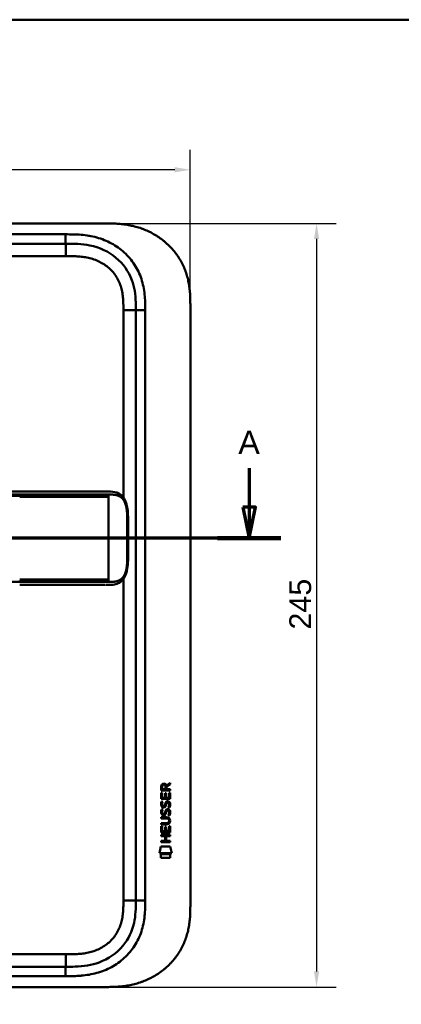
# Model space of a CAD drawing. Header units: millimetres. Extents: x 20 to 833, y 20 to 574.
# Tile 4 of 14: x 232 to 355, y 258 to 574. Entities that reach past the tile are written whole.
import ezdxf

# ---------------------------------------------------------------- set-up
doc = ezdxf.new("R2010")
doc.units = ezdxf.units.MM
doc.header["$LTSCALE"] = 2
for name, color, linetype, lineweight in [('Bemaßungen(DIN)', 7, 'Continuous', 25), ('Schnittansichtslinien(DIN)', 7, 'Continuous', 70), ('Sichtbare Kanten(DIN)', 7, 'Continuous', 50), ('Sichtbare tangentiale Kanten(DIN)', 7, 'Continuous', 50), ('Skizziergeometrie(DIN)', 7, 'Continuous', 50)]:
    doc.layers.add(name, color=color, linetype=linetype, lineweight=lineweight)
doc.styles.add('Aktuell-DINGroßer Text', font='arial.ttf')
doc.styles.add('STANDARD-DIN~0', font='arial.ttf')
doc.dimstyles.new('CAD-LAN', dxfattribs={"dimscale": 2, "dimtxt": 3.5, "dimasz": 2.5, "dimexe": 3.175, "dimexo": 0, "dimgap": 0.8, "dimtad": 1, "dimrnd": 1e-08, "dimtxsty": 'STANDARD-DIN~0', "dimcen": 0.09, "dimdle": 10, "dimclrd": 250, "dimclre": 250, "dimclrt": 250, "dimadec": 0, "dimazin": 2, "dimtfac": 1, "dimtmove": 0, "dimatfit": 3, "dimfxl": 1, "dimtolj": 1, "dimtzin": 0, "dimlwd": 25, "dimlwe": 25, "dimarcsym": 0})

# ---------------------------------------------------------------- blocks, each defined once
blk = doc.blocks.new('Ränder Standardrahmen')
at = {"layer": 'Skizziergeometrie(DIN)', "flags": 128}
blk.add_lwpolyline([(10, 10), (10, 287), (410, 287), (410, 10), (10, 10)], dxfattribs=at)
blk = doc.blocks.new('*D23')
at = {"layer": 'Bemaßungen(DIN)', "color": 250, "linetype": 'Continuous', "lineweight": 25, "true_color": 0x3f3f3f, "transparency": 16777216}
for p, q in [((72.88, 481.85), (72.88, 532.2)), ((286.88, 481.85), (286.88, 532.2)), ((281.88, 525.85), (77.88, 525.85))]:
    blk.add_line(p, q, dxfattribs=at)
at = {"layer": 'Bemaßungen(DIN)', "color": 250, "linetype": 'Continuous', "true_color": 0x3f3f3f, "transparency": 16777216}
for points in [[(77.88, 526.69), (77.88, 525.02), (72.88, 525.85)], [(281.88, 526.69), (281.88, 525.02), (286.88, 525.85)]]:
    blk.add_solid(points, dxfattribs=at)
at = {"layer": 'Defpoints', "color": 0, "linetype": 'Continuous', "transparency": 16777216}
for p in [(72.88, 525.85), (72.88, 481.85), (286.88, 481.85)]:
    blk.add_point(p, dxfattribs=at)
at = {"layer": 'Bemaßungen(DIN)', "color": 250, "linetype": 'Continuous', "lineweight": 25, "true_color": 0x3f3f3f, "transparency": 16777216, "insert": (172.11, 534.48), "char_height": 7, "attachment_point": 1, "style": 'STANDARD-DIN~0'}
blk.add_mtext('\\A1;214', dxfattribs=at)
blk = doc.blocks.new('*D24')
at = {"layer": 'Bemaßungen(DIN)', "color": 250, "linetype": 'Continuous', "lineweight": 25, "true_color": 0x3f3f3f, "transparency": 16777216}
for p, q in [((258.84, 508.64), (333.75, 508.64)), ((327.4, 503.64), (327.4, 268.64)), ((259.4, 263.64), (333.75, 263.64))]:
    blk.add_line(p, q, dxfattribs=at)
at = {"layer": 'Bemaßungen(DIN)', "color": 250, "linetype": 'Continuous', "true_color": 0x3f3f3f, "transparency": 16777216}
for points in [[(326.57, 503.64), (328.24, 503.64), (327.4, 508.64)], [(326.57, 268.64), (328.24, 268.64), (327.4, 263.64)]]:
    blk.add_solid(points, dxfattribs=at)
at = {"layer": 'Defpoints', "color": 0, "linetype": 'Continuous', "transparency": 16777216}
for p in [(258.84, 508.64), (259.4, 263.64), (327.4, 263.64)]:
    blk.add_point(p, dxfattribs=at)
at = {"layer": 'Bemaßungen(DIN)', "color": 250, "linetype": 'Continuous', "lineweight": 25, "true_color": 0x3f3f3f, "transparency": 16777216, "insert": (318.66, 378.32), "char_height": 7, "attachment_point": 1, "rotation": 90, "style": 'STANDARD-DIN~0'}
blk.add_mtext('\\A1;245', dxfattribs=at)
blk = doc.blocks.new('2DTransSchnitt0')
at = {"layer": 'Schnittansichtslinien(DIN)', "linetype": 'Continuous'}
for p, q in [((26.93, 215.03), (26.93, 208.82)), ((152.88, 215.03), (152.88, 208.82)), ((25.93, 208.82), (26.93, 203.82)), ((27.93, 208.82), (25.93, 208.82)), ((26.93, 208.82), (26.93, 203.82)), ((26.93, 203.82), (27.93, 208.82)), ((151.88, 208.82), (152.88, 203.82)), ((153.88, 208.82), (151.88, 208.82)), ((152.88, 208.82), (152.88, 203.82)), ((152.88, 203.82), (153.88, 208.82)), ((157.95, 203.82), (21.86, 203.82))]:
    blk.add_line(p, q, dxfattribs=at)
at = {"layer": 'Schnittansichtslinien(DIN)', "linetype": 'Continuous', "lineweight": 140}
for p, q in [((32.01, 203.82), (21.86, 203.82)), ((157.95, 203.82), (147.81, 203.82))]:
    blk.add_line(p, q, dxfattribs=at)
at = {"layer": 'Schnittansichtslinien(DIN)', "linetype": 'Continuous', "flags": 128}
for points in [[(25.93, 208.82), (26.93, 203.82), (27.93, 208.82), (25.93, 208.82)], [(151.88, 208.82), (152.88, 203.82), (153.88, 208.82), (151.88, 208.82)]]:
    blk.add_lwpolyline(points, dxfattribs=at)
at = {"layer": 'Schnittansichtslinien(DIN)'}
for points in [[(25.93, 208.82), (26.93, 203.82), (27.93, 208.82), (25.93, 208.82)], [(151.88, 208.82), (152.88, 203.82), (153.88, 208.82), (151.88, 208.82)]]:
    blk.add_solid(points, dxfattribs=at)
at = {"layer": 'Schnittansichtslinien(DIN)', "char_height": 3.73, "attachment_point": 7, "style": 'Aktuell-DINGroßer Text'}
for insert in [(25.18, 217.32), (151.13, 217.32)]:
    blk.add_mtext('A', dxfattribs=dict(at, insert=insert))

msp = doc.modelspace()

# ---------------------------------------------------------------- linework, layer by layer
at = {"layer": 'Sichtbare Kanten(DIN)'}
for p, q in [((258.845, 508.637), (100.922, 508.637)), ((246.845, 502.137), (101.922, 502.137)), ((269.384, 480.852), (269.384, 291.421)), ((286.884, 481.852), (286.884, 290.421)), ((232.098, 422.633), (105.247, 422.633)), ((259.508, 392.633), (259.508, 392.633)), ((279.197, 328.33), (280.392, 329.12)), ((280.392, 328.686), (279.249, 327.931)), ((280.392, 329.12), (280.392, 328.686)), ((277.529, 323.97), (277.531, 325.975)), ((277.531, 325.975), (277.879, 325.974)), ((277.532, 326.701), (277.534, 328.014)), ((280.39, 326.698), (277.532, 326.701)), ((277.879, 325.974), (277.878, 324.347)), ((277.882, 327.97), (277.882, 327.082)), ((277.882, 327.082), (278.899, 327.081)), ((278.773, 324.346), (278.774, 325.793)), ((278.774, 325.793), (279.122, 325.793)), ((278.899, 327.081), (278.9, 327.969)), ((279.122, 325.793), (279.121, 324.346)), ((279.249, 327.931), (279.249, 327.081)), ((279.249, 327.081), (280.39, 327.08)), ((280.04, 324.345), (280.041, 325.992)), ((280.041, 325.992), (280.39, 325.992)), ((280.39, 325.992), (280.388, 323.968)), ((280.39, 327.08), (280.39, 326.698)), ((280.388, 323.968), (277.529, 323.97)), ((277.701, 323.196), (278.04, 323.096)), ((277.878, 324.347), (278.773, 324.346)), ((279.121, 324.346), (280.04, 324.345)), ((279.63, 322.893), (279.618, 322.893)), ((277.699, 320.65), (278.038, 320.55)), ((277.896, 319.318), (277.903, 319.301)), ((277.898, 321.865), (277.905, 321.848)), ((278.579, 319.221), (278.59, 319.237)), ((278.581, 321.767), (278.592, 321.784)), ((279.628, 320.347), (279.616, 320.347)), ((277.523, 316.185), (279.193, 316.184)), ((277.523, 315.808), (277.523, 316.185)), ((277.524, 317.743), (277.525, 318.12)), ((279.194, 317.741), (277.524, 317.743)), ((277.525, 318.12), (279.17, 318.118)), ((280.074, 316.956), (280.074, 316.966)), ((277.521, 313.233), (277.522, 315.237)), ((280.379, 313.23), (277.521, 313.233)), ((277.522, 315.237), (277.871, 315.237)), ((279.169, 315.807), (277.523, 315.808)), ((277.871, 315.237), (277.87, 313.609)), ((277.87, 313.609), (278.764, 313.609)), ((278.764, 313.609), (278.765, 315.056)), ((278.765, 315.056), (279.114, 315.055)), ((279.114, 315.055), (279.113, 313.608)), ((279.113, 313.608), (280.031, 313.608)), ((280.031, 313.608), (280.033, 315.255)), ((280.033, 315.255), (280.381, 315.255)), ((280.381, 315.255), (280.379, 313.23)), ((277.517, 310.504), (278.76, 310.504)), ((277.517, 310.127), (277.517, 310.504)), ((280.376, 310.125), (277.517, 310.127)), ((277.519, 312.062), (277.519, 312.439)), ((277.519, 312.439), (280.378, 312.437)), ((278.762, 312.061), (277.519, 312.062)), ((278.76, 310.504), (278.762, 312.061)), ((279.118, 312.061), (279.117, 310.503)), ((279.117, 310.503), (280.376, 310.502)), ((280.377, 312.06), (279.118, 312.061)), ((280.376, 310.502), (280.376, 310.125)), ((280.378, 312.437), (280.377, 312.06)), ((276.986, 306.55), (277.445, 308.683)), ((280.901, 306.547), (276.986, 306.55)), ((277.445, 308.683), (280.451, 308.681)), ((280.451, 308.681), (280.901, 306.547)), ((277.444, 305.123), (277.445, 306.265)), ((280.441, 305.12), (277.444, 305.123)), ((277.445, 306.265), (280.442, 306.262)), ((280.442, 306.262), (280.441, 305.12)), ((246.845, 270.137), (101.922, 270.137)), ((100.922, 263.637), (259.405, 263.637))]:
    msp.add_line(p, q, dxfattribs=at)
for centre, major_axis, ratio, start_param, end_param in [((279.061, 327.197), (0.976, -1.274), 0.5180415, 2.7627686, 3.7355131), ((277.668, 327.117), (-1.242, -1.64), 0.5994938, 2.7365723, 3.5673799), ((278.97, 321.207), (0.839, 1.642), 0.4591024, 5.9761877, 6.4975755), ((279.247, 322.676), (1.192, 3.54), 0.2215161, 2.8263053, 2.8854462), ((279.164, 324.975), (1.103, 3.296), 0.2312948, 2.8124619, 2.8734213), ((278.649, 320.121), (0.583, 1.012), 0.541605, 2.7569093, 3.2147406), ((278.643, 322.659), (0.574, 1.004), 0.5438409, 2.7534304, 3.2137241), ((278.521, 319.245), (0.098, 0.139), 0.3641716, 4.4844927, 4.7925708), ((278.523, 321.792), (0.098, 0.139), 0.3641716, 4.4844927, 4.7925708), ((278.969, 318.662), (0.838, 1.64), 0.4594521, 5.9760112, 6.497704), ((275.353, 320.489), (4.808, -4.323), 0.3742014, 5.888113, 6.6064523), ((275.349, 313.445), (4.814, 4.313), 0.3742661, 5.9599282, 6.6783921), ((256.641, 336.793), (23.266, -20.361), 0.1371339, 6.127502, 6.402435)]:
    msp.add_ellipse(centre, major_axis=major_axis, ratio=ratio, start_param=start_param, end_param=end_param, dxfattribs=at)
for points, degree, knots in [([(286.884, 481.852), (286.884, 482.42), (286.883, 483.563), (286.848, 485.012), (286.765, 486.473), (286.655, 487.649), (286.446, 489.123), (286.218, 490.302), (285.847, 491.769), (285.479, 492.932), (284.927, 494.366), (284.41, 495.492), (283.672, 496.865), (283.007, 497.932), (282.088, 499.217), (281.284, 500.202), (280.2, 501.373), (279.272, 502.256), (278.043, 503.288), (277.01, 504.053), (275.663, 504.927), (274.545, 505.559), (273.108, 506.263), (271.929, 506.755), (270.431, 507.282), (269.215, 507.633), (267.683, 507.989), (266.451, 508.209), (264.911, 508.411), (263.682, 508.519), (262.154, 508.6), (260.638, 508.636), (259.44, 508.637), (258.845, 508.637)], 3, [0.00000215, 0.00000215, 0.00000215, 0.00000215, 0.04166657, 0.08333314, 0.10416642, 0.14583299, 0.16666628, 0.20833285, 0.22916613, 0.2708327, 0.29166599, 0.33333256, 0.35416584, 0.39583241, 0.4166657, 0.45833227, 0.47916555, 0.52083212, 0.54166541, 0.58333198, 0.60416526, 0.64583183, 0.66666512, 0.70833169, 0.72916497, 0.77083154, 0.79166483, 0.8333314, 0.85416468, 0.89583125, 0.91666454, 0.95833111, 0.99999768, 0.99999768, 0.99999768, 0.99999768]), ([(246.845, 502.137), (249.477, 502.137), (252.12, 502.087), (254.641, 501.567), (257.712, 500.935), (260.636, 499.616), (263.018, 497.636), (265.327, 495.717), (267.086, 493.209), (268.103, 490.479), (268.953, 488.198), (269.284, 485.762), (269.358, 483.301), (269.383, 482.484), (269.384, 481.666), (269.384, 480.852)], 3, [-3.5878945, -3.5878945, -3.5878945, -3.5878945, -2.8265828, -2.8265828, -2.8265828, -1.8995125, -1.8995125, -1.8995125, -1.0006299, -1.0006299, -1.0006299, -0.2492206, -0.2492206, -0.2492206, 0, 0, 0, 0]), ([(232.102, 422.633), (236.036, 422.633), (239.978, 422.633), (246.138, 422.633), (248.377, 422.633), (252.057, 422.633), (253.539, 422.633), (255.722, 422.633), (256.491, 422.633), (257.443, 422.633), (257.675, 422.633), (257.974, 422.633), (258.048, 422.633), (258.146, 422.633), (258.17, 422.633), (258.202, 422.633), (258.21, 422.633), (258.22, 422.633), (258.223, 422.633), (258.226, 422.633), (258.227, 422.633), (258.228, 422.633), (258.229, 422.633), (258.229, 422.633), (258.229, 422.633), (258.229, 422.633), (258.229, 422.633), (258.229, 422.633)], 3, [0, 0, 0, 0, 1.1803051, 1.1803051, 1.8522102, 1.8522102, 2.3111703, 2.3111703, 2.5747937, 2.5747937, 2.6623324, 2.6623324, 2.6914953, 2.6914953, 2.7012157, 2.7012157, 2.7044558, 2.7044558, 2.705536, 2.705536, 2.7058961, 2.7058961, 2.7060162, 2.7060162, 2.7060562, 2.7060562, 2.7060873, 2.7060873, 2.7060873, 2.7060873]), ([(259.873, 422.633), (259.873, 422.633), (259.752, 422.633), (259.509, 422.633), (259.188, 422.633), (258.861, 422.633), (258.524, 422.633), (258.311, 422.633), (258.229, 422.633)], 5, [25.64076517, 25.64076517, 25.64076517, 25.64076517, 25.64076517, 25.64076517, 25.64100059, 25.73520442, 25.82940824, 25.88784541, 25.88784541, 25.88784541, 25.88784541, 25.88784541, 25.88784541]), ([(259.891, 422.633), (259.891, 422.633), (259.891, 422.633), (259.891, 422.633), (259.891, 422.633), (259.892, 422.633), (259.892, 422.633), (259.892, 422.633), (259.892, 422.633), (259.893, 422.633), (259.893, 422.633), (259.894, 422.633), (259.895, 422.633), (259.897, 422.633), (259.899, 422.633), (259.905, 422.633), (259.909, 422.633), (259.925, 422.633), (259.937, 422.633), (259.983, 422.633), (260.017, 422.633), (260.155, 422.633), (260.257, 422.633), (260.669, 422.631), (260.976, 422.626), (262.193, 422.566), (263.084, 422.424), (264.279, 421.823), (264.667, 421.54), (265.447, 420.72), (265.819, 420.116), (266.33, 418.836), (266.503, 418.176), (266.745, 416.784), (266.813, 416.041), (266.9, 414.26), (266.893, 413.214), (266.892, 409.518), (266.893, 406.866), (266.892, 402.28), (266.958, 400.3), (266.614, 397.598), (266.441, 396.788), (265.949, 395.427), (265.636, 394.845), (264.928, 393.958), (264.537, 393.622), (263.626, 393.083), (263.087, 392.902), (261.782, 392.652), (260.987, 392.636), (260.139, 392.634), (260.09, 392.633), (260.017, 392.633), (259.993, 392.633), (259.956, 392.633), (259.944, 392.633), (259.925, 392.633), (259.919, 392.633), (259.909, 392.633), (259.906, 392.633), (259.901, 392.633), (259.899, 392.633), (259.896, 392.633), (259.895, 392.633), (259.894, 392.633), (259.893, 392.633), (259.892, 392.633), (259.892, 392.633), (259.892, 392.633), (259.891, 392.633), (259.891, 392.633), (259.891, 392.633), (259.891, 392.633), (259.891, 392.633), (259.891, 392.633)], 3, [0, 0, 0, 0, 0.0000252, 0.0000252, 0.0000657, 0.0000657, 0.0001082, 0.0001082, 0.0001738, 0.0001738, 0.0002867, 0.0002867, 0.0005136, 0.0005136, 0.0010499, 0.0010499, 0.0026039, 0.0026039, 0.0072616, 0.0072616, 0.0212292, 0.0212292, 0.0631285, 0.0631285, 0.1888417, 0.1888417, 0.5689951, 0.5689951, 0.7719774, 0.7719774, 1.0315425, 1.0315425, 1.2481307, 1.2481307, 1.4719729, 1.4719729, 1.7848025, 1.7848025, 2.5805266, 2.5805266, 3.160554, 3.160554, 3.4157877, 3.4157877, 3.6519695, 3.6519695, 3.8657989, 3.8657989, 4.1108827, 4.1108827, 4.4368692, 4.4368692, 4.4566519, 4.4566519, 4.4665438, 4.4665438, 4.471493, 4.471493, 4.4739733, 4.4739733, 4.4752207, 4.4752207, 4.4758524, 4.4758524, 4.4761765, 4.4761765, 4.4763467, 4.4763467, 4.476439, 4.476439, 4.4764904, 4.4764904, 4.4765188, 4.4765188, 4.4765488, 4.4765488, 4.4765488, 4.4765488]), ([(258.726, 392.633), (258.34, 392.633), (257.973, 392.633), (257.169, 392.633), (256.75, 392.633), (255.485, 392.633), (254.596, 392.633), (251.723, 392.633), (249.643, 392.633), (244.496, 392.633), (241.387, 392.633), (236.225, 392.633), (234.162, 392.633), (232.098, 392.633)], 3, [0, 0, 0, 0, 0.1534173, 0.1534173, 0.3047718, 0.3047718, 0.5966116, 0.5966116, 1.2249955, 1.2249955, 2.1545342, 2.1545342, 2.7736042, 2.7736042, 2.7736042, 2.7736042]), ([(259.508, 392.633), (259.508, 392.633), (259.508, 392.633), (259.508, 392.633), (259.508, 392.633), (259.508, 392.633), (259.508, 392.633), (259.507, 392.633), (259.507, 392.633), (259.505, 392.633), (259.504, 392.633), (259.498, 392.633), (259.494, 392.633), (259.475, 392.633), (259.461, 392.633), (259.403, 392.633), (259.359, 392.633), (259.179, 392.633), (259.039, 392.633), (258.843, 392.633), (258.79, 392.633), (258.733, 392.633), (258.731, 392.633), (258.729, 392.633), (258.728, 392.633), (258.727, 392.633), (258.726, 392.633), (258.726, 392.633), (258.726, 392.633), (258.726, 392.633), (258.726, 392.633), (258.726, 392.633)], 3, [0.00004605, 0.00004605, 0.00004605, 0.00004605, 0.00007374, 0.00007374, 0.00011546, 0.00011546, 0.00021806, 0.00021806, 0.00046152, 0.00046152, 0.00119141, 0.00119141, 0.00337949, 0.00337949, 0.00994164, 0.00994164, 0.02962738, 0.02962738, 0.08869945, 0.08869945, 0.11084283, 0.11084283, 0.1113618, 0.1113618, 0.11175126, 0.11175126, 0.11179812, 0.11179812, 0.11181175, 0.11181175, 0.11182181, 0.11182181, 0.11182181, 0.11182181]), ([(280.074, 316.966), (280.074, 317.013), (280.072, 317.06), (280.055, 317.195), (280.033, 317.283), (279.959, 317.433), (279.912, 317.495), (279.792, 317.6), (279.721, 317.64), (279.504, 317.724), (279.345, 317.741), (279.194, 317.741)], 3, [0, 0, 0, 0, 0.01400423, 0.01400423, 0.0408947, 0.0408947, 0.06439039, 0.06439039, 0.08887549, 0.08887549, 0.13413559, 0.13413559, 0.13413559, 0.13413559]), ([(269.384, 291.421), (269.384, 288.997), (269.335, 286.538), (268.812, 284.195), (268.221, 281.549), (267.039, 279.021), (265.264, 276.883), (263.275, 274.487), (260.586, 272.638), (257.615, 271.547), (255.173, 270.651), (252.557, 270.273), (249.896, 270.175), (248.883, 270.138), (247.863, 270.137), (246.845, 270.137)], 3, [-3.5878945, -3.5878945, -3.5878945, -3.5878945, -2.8454091, -2.8454091, -2.8454091, -2.0068747, -2.0068747, -2.0068747, -1.0669607, -1.0669607, -1.0669607, -0.2943581, -0.2943581, -0.2943581, 0, 0, 0, 0]), ([(259.405, 263.637), (259.815, 263.637), (260.828, 263.642), (262.154, 263.673), (263.682, 263.755), (264.911, 263.863), (266.451, 264.065), (267.683, 264.285), (269.215, 264.64), (270.431, 264.992), (271.929, 265.519), (273.108, 266.011), (274.545, 266.714), (275.663, 267.346), (277.01, 268.221), (278.044, 268.985), (279.272, 270.017), (280.2, 270.901), (281.284, 272.071), (282.088, 273.057), (283.007, 274.342), (283.672, 275.408), (284.41, 276.782), (284.927, 277.908), (285.479, 279.342), (285.847, 280.505), (286.218, 281.971), (286.446, 283.151), (286.655, 284.624), (286.765, 285.801), (286.848, 287.261), (286.883, 288.71), (286.884, 289.854), (286.884, 290.421)], 3, [0.01304212, 0.01304212, 0.01304212, 0.01304212, 0.04166717, 0.08333381, 0.10416714, 0.14583378, 0.1666671, 0.20833375, 0.22916707, 0.27083371, 0.29166704, 0.33333368, 0.354167, 0.39583365, 0.41666697, 0.45833362, 0.47916694, 0.52083358, 0.54166691, 0.58333355, 0.60416687, 0.64583352, 0.66666684, 0.70833349, 0.72916681, 0.77083345, 0.79166678, 0.83333342, 0.85416674, 0.89583339, 0.91666671, 0.95833335, 0.99999585, 0.99999585, 0.99999585, 0.99999585])]:
    msp.add_open_spline(points, degree=degree, knots=knots, dxfattribs=at)
for points in [[(259.891, 422.633), (259.885, 422.633), (259.879, 422.633), (259.873, 422.633)], [(259.873, 392.633), (259.879, 392.633), (259.885, 392.633), (259.891, 392.633)], [(277.534, 328.014), (277.548, 328.456), (277.78, 328.918), (278.393, 328.917)], [(278.9, 327.969), (278.9, 328.242), (278.813, 328.568), (278.398, 328.568)], [(277.578, 321.718), (277.487, 321.959), (277.458, 322.192), (277.5, 322.52)], [(277.5, 322.52), (277.518, 322.659), (277.559, 322.866), (277.63, 323.04)], [(277.63, 323.04), (277.65, 323.089), (277.701, 323.196), (277.701, 323.196)], [(277.885, 322.632), (277.821, 322.379), (277.815, 322.155), (277.873, 321.939)], [(278.04, 323.096), (278.04, 323.096), (277.92, 322.77), (277.885, 322.632)], [(278.592, 321.784), (278.661, 321.894), (278.718, 322.057), (278.773, 322.302)], [(278.773, 322.302), (278.857, 322.67), (278.959, 322.881), (279.1, 323.049)], [(279.1, 323.049), (279.193, 323.159), (279.324, 323.231), (279.503, 323.256)], [(279.161, 322.351), (279.153, 322.32), (279.113, 322.154), (279.112, 322.152)], [(279.347, 322.775), (279.276, 322.687), (279.216, 322.549), (279.161, 322.351)], [(279.618, 322.893), (279.496, 322.894), (279.421, 322.861), (279.347, 322.775)], [(279.503, 323.256), (279.79, 323.294), (280.073, 323.194), (280.267, 322.877)], [(280.036, 321.849), (280.105, 322.183), (280.104, 322.459), (279.998, 322.656)], [(280.267, 322.877), (280.377, 322.697), (280.431, 322.478), (280.431, 322.208)], [(277.576, 319.171), (277.485, 319.412), (277.456, 319.645), (277.498, 319.974)], [(277.498, 319.974), (277.516, 320.113), (277.557, 320.32), (277.628, 320.493)], [(278.135, 318.711), (277.912, 318.744), (277.682, 318.889), (277.576, 319.171)], [(278.137, 321.257), (277.914, 321.29), (277.684, 321.436), (277.578, 321.718)], [(277.628, 320.493), (277.648, 320.542), (277.699, 320.65), (277.699, 320.65)], [(277.883, 320.085), (277.819, 319.833), (277.813, 319.608), (277.871, 319.392)], [(278.038, 320.55), (278.038, 320.549), (277.918, 320.223), (277.883, 320.085)], [(278.108, 319.088), (278.255, 319.028), (278.443, 319.064), (278.548, 319.179)], [(278.11, 321.635), (278.257, 321.575), (278.445, 321.611), (278.55, 321.725)], [(278.292, 321.245), (278.191, 321.246), (278.17, 321.253), (278.137, 321.257)], [(278.919, 321.609), (278.804, 321.399), (278.609, 321.241), (278.292, 321.245)], [(278.59, 319.237), (278.659, 319.347), (278.716, 319.511), (278.771, 319.756)], [(278.771, 319.756), (278.855, 320.124), (278.957, 320.335), (279.098, 320.502)], [(279.11, 319.605), (279.056, 319.365), (278.993, 319.2), (278.917, 319.063)], [(279.112, 322.152), (279.058, 321.912), (278.995, 321.747), (278.919, 321.609)], [(279.098, 320.502), (279.191, 320.613), (279.321, 320.685), (279.501, 320.709)], [(279.159, 319.804), (279.151, 319.774), (279.111, 319.608), (279.11, 319.605)], [(279.345, 320.229), (279.274, 320.14), (279.214, 320.002), (279.159, 319.804)], [(279.616, 320.347), (279.494, 320.347), (279.419, 320.314), (279.345, 320.229)], [(279.501, 320.709), (279.788, 320.747), (280.071, 320.647), (280.265, 320.331)], [(279.82, 318.764), (279.82, 318.764), (279.975, 319.018), (280.034, 319.303)], [(279.822, 321.311), (279.822, 321.311), (279.977, 321.565), (280.036, 321.849)], [(280.19, 321.224), (280.17, 321.229), (279.822, 321.311), (279.822, 321.311)], [(280.034, 319.303), (280.102, 319.636), (280.102, 319.912), (279.996, 320.109)], [(280.413, 319.396), (280.383, 319.065), (280.225, 318.735), (280.188, 318.677)], [(280.415, 321.942), (280.385, 321.611), (280.227, 321.282), (280.19, 321.224)], [(280.265, 320.331), (280.375, 320.15), (280.429, 319.931), (280.428, 319.661)], [(280.428, 319.661), (280.428, 319.576), (280.422, 319.491), (280.413, 319.396)], [(280.431, 322.208), (280.43, 322.123), (280.424, 322.037), (280.415, 321.942)], [(278.29, 318.698), (278.189, 318.699), (278.168, 318.706), (278.135, 318.711)], [(278.917, 319.063), (278.802, 318.853), (278.607, 318.694), (278.29, 318.698)], [(280.188, 318.677), (280.168, 318.682), (279.82, 318.764), (279.82, 318.764)]]:
    msp.add_open_spline(points, degree=3, dxfattribs=at)
at = {"layer": 'Sichtbare tangentiale Kanten(DIN)'}
for p, q in [((246.845, 502.137), (246.845, 505.137)), ((246.866, 498.137), (246.866, 502.137)), ((246.866, 498.137), (146.981, 498.137)), ((265.384, 420.731), (265.384, 480.852)), ((265.384, 480.852), (269.384, 480.852)), ((269.384, 480.852), (272.383, 480.852)), ((232.098, 421.186), (232.098, 421.643)), ((260.61, 421.643), (260.61, 421.184)), ((260.61, 420.884), (260.61, 421.184)), ((260.61, 394.383), (260.61, 420.884)), ((232.098, 393.623), (232.098, 394.081)), ((260.61, 394.083), (260.61, 394.383)), ((260.61, 394.083), (260.61, 393.623)), ((265.384, 291.421), (265.384, 394.535)), ((265.384, 291.421), (269.384, 291.421)), ((272.384, 291.421), (269.384, 291.421)), ((146.981, 274.137), (246.866, 274.137)), ((246.866, 274.137), (246.866, 270.137)), ((246.845, 270.137), (246.845, 267.137))]:
    msp.add_line(p, q, dxfattribs=at)
for points in [[(246.845, 505.137), (198.538, 505.137), (150.23, 505.137), (101.922, 505.136)], [(272.384, 291.421), (272.384, 354.565), (272.384, 417.709), (272.383, 480.852)], [(101.922, 267.137), (150.23, 267.137), (198.537, 267.137), (246.845, 267.137)]]:
    msp.add_open_spline(points, degree=3, dxfattribs=at)
for points, degree, knots in [([(272.359, 483.31), (272.334, 484.217), (272.285, 485.022), (272.203, 485.831), (272.202, 485.845), (272.2, 485.859), (272.199, 485.873), (272.114, 486.696), (271.99, 487.527), (271.822, 488.347), (271.821, 488.354), (271.819, 488.361), (271.818, 488.368), (271.648, 489.191), (271.432, 490.01), (271.168, 490.807), (271.167, 490.811), (271.165, 490.814), (271.164, 490.818), (270.631, 492.425), (269.886, 493.986), (268.975, 495.396), (268.061, 496.811), (266.937, 498.141), (265.687, 499.287), (264.439, 500.432), (263.027, 501.433), (261.542, 502.238), (260.068, 503.037), (258.472, 503.672), (256.839, 504.123), (256.833, 504.125), (256.826, 504.127), (256.82, 504.129), (256.01, 504.352), (255.188, 504.531), (254.362, 504.672), (254.354, 504.673), (254.346, 504.675), (254.338, 504.676), (253.515, 504.815), (252.686, 504.917), (251.865, 504.986), (251.851, 504.987), (251.836, 504.989), (251.821, 504.99), (251.014, 505.057), (250.217, 505.095), (249.349, 505.116), (249.335, 505.116), (249.321, 505.117), (249.307, 505.117), (248.459, 505.137), (247.652, 505.137), (246.845, 505.137)], 3, [19.1889016, 19.1889016, 19.1889016, 19.1889016, 19.4373471, 19.4373471, 19.4373471, 19.4416429, 19.4416429, 19.4416429, 19.6941747, 19.6941747, 19.6941747, 19.696296, 19.696296, 19.696296, 19.9500375, 19.9500375, 19.9500375, 19.9511796, 19.9511796, 19.9511796, 20.4624403, 20.4624403, 20.4624403, 20.9755964, 20.9755964, 20.9755964, 21.4881542, 21.4881542, 21.4881542, 21.9968978, 21.9968978, 21.9968978, 21.9988678, 21.9988678, 21.9988678, 22.2512956, 22.2512956, 22.2512956, 22.2537275, 22.2537275, 22.2537275, 22.5050635, 22.5050635, 22.5050635, 22.509571, 22.509571, 22.509571, 22.7569167, 22.7569167, 22.7569167, 22.760988, 22.760988, 22.760988, 23.0030728, 23.0030728, 23.0030728, 23.0030728]), ([(265.384, 480.852), (265.384, 481.087), (265.384, 481.322), (265.383, 481.557), (265.383, 481.701), (265.382, 481.845), (265.381, 481.988), (265.38, 482.06), (265.38, 482.132), (265.379, 482.204), (265.378, 482.347), (265.376, 482.491), (265.373, 482.634), (265.372, 482.71), (265.37, 482.786), (265.369, 482.862), (265.367, 482.939), (265.365, 483.015), (265.363, 483.091), (265.359, 483.243), (265.354, 483.395), (265.347, 483.553), (265.335, 483.861), (265.319, 484.154), (265.297, 484.459), (265.296, 484.466), (265.295, 484.474), (265.295, 484.481), (265.25, 485.097), (265.184, 485.685), (265.088, 486.274), (265.086, 486.283), (265.085, 486.291), (265.083, 486.3), (264.985, 486.893), (264.857, 487.48), (264.692, 488.057), (264.691, 488.061), (264.689, 488.065), (264.688, 488.07), (264.519, 488.657), (264.31, 489.24), (264.064, 489.798), (263.816, 490.363), (263.523, 490.916), (263.195, 491.44), (262.865, 491.968), (262.493, 492.476), (262.09, 492.95), (261.686, 493.426), (261.243, 493.877), (260.775, 494.291), (260.308, 494.704), (259.81, 495.086), (259.291, 495.431), (258.772, 495.776), (258.229, 496.087), (257.671, 496.36), (257.113, 496.633), (256.533, 496.872), (255.947, 497.074), (255.944, 497.075), (255.941, 497.077), (255.937, 497.078), (255.359, 497.277), (254.763, 497.444), (254.165, 497.578), (254.16, 497.58), (254.154, 497.581), (254.149, 497.582), (253.56, 497.714), (252.969, 497.816), (252.369, 497.894), (252.36, 497.895), (252.351, 497.897), (252.342, 497.898), (251.749, 497.974), (251.162, 498.027), (250.545, 498.063), (250.538, 498.064), (250.531, 498.064), (250.523, 498.065), (250.218, 498.082), (249.924, 498.095), (249.623, 498.106), (249.314, 498.116), (249.006, 498.123), (248.699, 498.128), (248.086, 498.137), (247.475, 498.137), (246.866, 498.137)], 3, [0, 0, 0, 0, 0.0704958, 0.0704958, 0.0704958, 0.1135802, 0.1135802, 0.1135802, 0.1351224, 0.1351224, 0.1351224, 0.1782067, 0.1782067, 0.1782067, 0.2010367, 0.2010367, 0.2010367, 0.2238668, 0.2238668, 0.2238668, 0.2695268, 0.2695268, 0.2695268, 0.3586563, 0.3586563, 0.3586563, 0.3608469, 0.3608469, 0.3608469, 0.5409597, 0.5409597, 0.5409597, 0.5436764, 0.5436764, 0.5436764, 0.7252406, 0.7252406, 0.7252406, 0.7265644, 0.7265644, 0.7265644, 0.9114145, 0.9114145, 0.9114145, 1.0980359, 1.0980359, 1.0980359, 1.2857686, 1.2857686, 1.2857686, 1.473937, 1.473937, 1.473937, 1.6615015, 1.6615015, 1.6615015, 1.848744, 1.848744, 1.848744, 2.0359253, 2.0359253, 2.0359253, 2.0369996, 2.0369996, 2.0369996, 2.2219177, 2.2219177, 2.2219177, 2.2235518, 2.2235518, 2.2235518, 2.4055185, 2.4055185, 2.4055185, 2.4082995, 2.4082995, 2.4082995, 2.5881875, 2.5881875, 2.5881875, 2.5903234, 2.5903234, 2.5903234, 2.6794917, 2.6794917, 2.6794917, 2.7711647, 2.7711647, 2.7711647, 2.9540838, 2.9540838, 2.9540838, 2.9540838]), ([(272.383, 480.852), (272.383, 480.972), (272.383, 481.091), (272.383, 481.311), (272.383, 481.411), (272.383, 481.611), (272.383, 481.711), (272.38, 482.31), (272.374, 482.81), (272.359, 483.31)], 3, [18.94311531, 18.94311531, 18.94311531, 18.94311531, 18.97893752, 18.97893752, 19.00893239, 19.00893239, 19.03892725, 19.03892725, 19.18890158, 19.18890158, 19.18890158, 19.18890158]), ([(105.247, 421.644), (110.541, 421.643), (115.817, 421.643), (121.101, 421.643), (140.45, 421.643), (159.798, 421.643), (179.164, 421.643), (192.168, 421.643), (205.134, 421.643), (218.144, 421.643), (222.793, 421.643), (227.453, 421.643), (232.098, 421.643)], 3, [0, 0, 0, 0, 1.5856418, 1.5856418, 1.5856418, 7.3915416, 7.3915416, 7.3915416, 11.2904322, 11.2904322, 11.2904322, 12.683632, 12.683632, 12.683632, 12.683632]), ([(232.097, 421.186), (232.097, 421.186), (230.511, 421.186), (227.34, 421.186), (221, 421.186), (211.486, 421.186), (198.796, 421.186), (184.53, 421.186), (168.676, 421.186), (152.81, 421.186), (136.954, 421.186), (124.278, 421.187), (114.724, 421.186), (108.391, 421.187), (105.247, 421.186)], 5, [0, 0, 0, 0, 0, 0, 0.0001149, 0.7929364, 1.585758, 3.1714011, 4.7570442, 6.3426873, 7.9283304, 9.5139735, 11.0996166, 12.6881676, 12.6881676, 12.6881676, 12.6881676, 12.6881676, 12.6881676]), ([(232.098, 421.643), (232.103, 421.643), (232.108, 421.643), (232.113, 421.643), (232.741, 421.643), (233.369, 421.643), (233.996, 421.643), (234.624, 421.643), (235.251, 421.643), (235.877, 421.643), (236.504, 421.643), (237.13, 421.644), (237.756, 421.644), (238.381, 421.644), (239.007, 421.643), (239.632, 421.643), (240.258, 421.643), (240.884, 421.643), (241.51, 421.643), (242.135, 421.643), (242.762, 421.643), (243.388, 421.643), (244.015, 421.643), (244.642, 421.644), (245.271, 421.644), (245.899, 421.644), (246.528, 421.644), (247.157, 421.643), (247.787, 421.643), (248.416, 421.643), (249.044, 421.643), (249.671, 421.643), (250.296, 421.643), (250.915, 421.644), (251.534, 421.644), (252.149, 421.644), (252.755, 421.644), (253.362, 421.644), (253.961, 421.644), (254.549, 421.643), (255.136, 421.643), (255.712, 421.643), (256.267, 421.644), (256.822, 421.644), (257.357, 421.644), (257.866, 421.643), (258.375, 421.643), (258.857, 421.643), (259.312, 421.643), (259.54, 421.643), (259.761, 421.643), (259.976, 421.643), (260.192, 421.643), (260.403, 421.643), (260.61, 421.643)], 3, [0, 0, 0, 0, 0.0015017, 0.0015017, 0.0015017, 0.1899093, 0.1899093, 0.1899093, 0.378317, 0.378317, 0.378317, 0.5667246, 0.5667246, 0.5667246, 0.7551323, 0.7551323, 0.7551323, 0.9435399, 0.9435399, 0.9435399, 1.1319476, 1.1319476, 1.1319476, 1.3203553, 1.3203553, 1.3203553, 1.5087629, 1.5087629, 1.5087629, 1.6971706, 1.6971706, 1.6971706, 1.8855782, 1.8855782, 1.8855782, 2.0739859, 2.0739859, 2.0739859, 2.2623935, 2.2623935, 2.2623935, 2.4508012, 2.4508012, 2.4508012, 2.6392088, 2.6392088, 2.6392088, 2.8276165, 2.8276165, 2.8276165, 2.9218203, 2.9218203, 2.9218203, 3.0164288, 3.0164288, 3.0164288, 3.0164288]), ([(260.61, 421.184), (260.496, 421.184), (260.388, 421.184), (260.276, 421.184), (259.253, 421.184), (258.075, 421.184), (256.772, 421.184), (255.945, 421.184), (255.072, 421.184), (254.175, 421.184), (253.598, 421.184), (253.01, 421.184), (252.415, 421.184), (251.82, 421.184), (251.219, 421.185), (250.615, 421.185), (250.01, 421.185), (249.401, 421.185), (248.79, 421.185), (248.18, 421.185), (247.567, 421.185), (246.952, 421.185), (242.651, 421.186), (238.293, 421.186), (233.955, 421.186), (233.336, 421.186), (232.717, 421.186), (232.098, 421.186)], 3, [0, 0, 0, 0, 0.0498317, 0.0498317, 0.0498317, 0.5045898, 0.5045898, 0.5045898, 0.7934328, 0.7934328, 0.7934328, 0.979333, 0.979333, 0.979333, 1.1652333, 1.1652333, 1.1652333, 1.3511335, 1.3511335, 1.3511335, 1.5370338, 1.5370338, 1.5370338, 2.8383356, 2.8383356, 2.8383356, 3.024121, 3.024121, 3.024121, 3.024121]), ([(232.098, 420.89), (232.47, 420.89), (233.213, 420.89), (234.328, 420.89), (235.815, 420.89), (237.674, 420.889), (239.534, 420.889), (241.393, 420.889), (243.25, 420.889), (245.103, 420.888), (246.95, 420.887), (248.789, 420.886), (250.614, 420.886), (252.78, 420.885), (255.24, 420.884), (257.311, 420.884), (258.879, 420.884), (259.984, 420.884), (260.542, 420.884), (260.61, 420.884)], 5, [33.3326459, 33.3326459, 33.3326459, 33.3326459, 33.3326459, 33.3326459, 33.5183492, 33.7042495, 33.8901497, 34.07605, 34.2619502, 34.4478505, 34.6337508, 34.819651, 35.0055513, 35.1914515, 35.3773518, 35.5632521, 35.9350526, 36.3068531, 36.3566848, 36.3566848, 36.3566848, 36.3566848, 36.3566848, 36.3566848]), ([(260.61, 421.643), (260.682, 421.643), (260.825, 421.643), (261.11, 421.643), (261.529, 421.64), (262.073, 421.621), (262.666, 421.567), (263.298, 421.444), (263.893, 421.24), (264.446, 420.938), (264.949, 420.525), (265.396, 419.993), (265.858, 419.201), (266.268, 418.073), (266.511, 416.764), (266.619, 415.379), (266.646, 414.012), (266.646, 412.907), (266.646, 411.974), (266.646, 411.014), (266.646, 410.009), (266.646, 408.888), (266.646, 407.634), (266.646, 406.38), (266.646, 405.258), (266.646, 404.254), (266.646, 403.293), (266.646, 402.36), (266.646, 401.255), (266.619, 399.887), (266.511, 398.502), (266.268, 397.194), (265.858, 396.066), (265.396, 395.273), (264.948, 394.741), (264.445, 394.329), (263.892, 394.026), (263.297, 393.823), (262.666, 393.7), (262.072, 393.646), (261.528, 393.627), (261.109, 393.624), (260.825, 393.623), (260.682, 393.623), (260.61, 393.623)], 5, [0, 0, 0, 0, 0, 0, 0.0545062, 0.1094177, 0.2192406, 0.3290635, 0.4388864, 0.5487092, 0.6585321, 0.768355, 0.8781779, 0.9880008, 1.0978237, 1.3174695, 1.5371153, 1.6469382, 1.7567611, 1.8192574, 1.8817537, 2.0067464, 2.131739, 2.2567317, 2.3817243, 2.506717, 2.6317096, 2.6942059, 2.7567023, 2.8665381, 2.9763739, 3.1960455, 3.4157171, 3.5255529, 3.6353887, 3.7452245, 3.8550603, 3.9648961, 4.0747319, 4.1845678, 4.2944036, 4.4042394, 4.4591573, 4.5135093, 4.5135093, 4.5135093, 4.5135093, 4.5135093, 4.5135093]), ([(232.098, 393.623), (222.143, 393.623), (212.158, 393.623), (202.212, 393.623), (181.782, 393.623), (161.308, 393.623), (140.871, 393.623), (134.286, 393.623), (127.696, 393.623), (121.099, 393.623), (115.794, 393.623), (110.478, 393.623), (105.247, 393.624)], 3, [23.2299829, 23.2299829, 23.2299829, 23.2299829, 26.2168354, 26.2168354, 26.2168354, 32.3515912, 32.3515912, 32.3515912, 34.3279835, 34.3279835, 34.3279835, 35.9173864, 35.9173864, 35.9173864, 35.9173864]), ([(260.61, 394.383), (259.782, 394.383), (258.854, 394.383), (257.827, 394.383), (257.313, 394.383), (256.777, 394.383), (256.223, 394.383), (255.67, 394.383), (255.099, 394.383), (254.517, 394.383), (253.934, 394.383), (253.34, 394.382), (252.738, 394.382), (252.136, 394.382), (251.527, 394.382), (250.913, 394.381), (250.299, 394.381), (249.681, 394.381), (249.061, 394.381), (248.44, 394.38), (247.817, 394.38), (247.192, 394.38), (246.568, 394.38), (245.941, 394.379), (245.314, 394.379), (244.687, 394.379), (244.059, 394.379), (243.43, 394.379), (242.802, 394.378), (242.172, 394.378), (241.543, 394.378), (240.913, 394.378), (240.283, 394.378), (239.653, 394.378), (239.024, 394.378), (238.394, 394.378), (237.764, 394.378), (237.134, 394.378), (236.504, 394.377), (235.874, 394.377), (235.244, 394.377), (234.614, 394.377), (233.984, 394.377), (233.355, 394.377), (232.727, 394.377), (232.098, 394.377)], 3, [-0.0090822, -0.0090822, -0.0090822, -0.0090822, 0.368934, 0.368934, 0.368934, 0.5579421, 0.5579421, 0.5579421, 0.7469502, 0.7469502, 0.7469502, 0.9359583, 0.9359583, 0.9359583, 1.1249664, 1.1249664, 1.1249664, 1.3139745, 1.3139745, 1.3139745, 1.5029826, 1.5029826, 1.5029826, 1.6919907, 1.6919907, 1.6919907, 1.8809988, 1.8809988, 1.8809988, 2.0700069, 2.0700069, 2.0700069, 2.259015, 2.259015, 2.259015, 2.4480231, 2.4480231, 2.4480231, 2.6370312, 2.6370312, 2.6370312, 2.8260393, 2.8260393, 2.8260393, 3.0147053, 3.0147053, 3.0147053, 3.0147053]), ([(232.098, 394.081), (232.475, 394.081), (233.23, 394.081), (234.363, 394.081), (235.874, 394.081), (237.764, 394.081), (239.655, 394.081), (241.545, 394.081), (243.434, 394.081), (245.319, 394.081), (247.199, 394.082), (249.069, 394.082), (250.925, 394.082), (252.755, 394.083), (254.54, 394.083), (256.595, 394.083), (258.18, 394.083), (259.328, 394.083), (260.113, 394.083), (260.61, 394.083)], 5, [0, 0, 0, 0, 0, 0, 0.188639, 0.3776471, 0.5666552, 0.7556633, 0.9446714, 1.1336795, 1.3226876, 1.5116957, 1.7007038, 1.8897119, 2.07872, 2.2677281, 2.4567361, 2.6457442, 3.0237604, 3.0237604, 3.0237604, 3.0237604, 3.0237604, 3.0237604]), ([(260.61, 393.623), (260.403, 393.623), (260.192, 393.623), (259.975, 393.623), (259.76, 393.623), (259.539, 393.623), (259.311, 393.623), (258.856, 393.623), (258.374, 393.623), (257.865, 393.623), (257.356, 393.623), (256.821, 393.623), (256.266, 393.623), (255.71, 393.623), (255.135, 393.623), (254.548, 393.623), (253.96, 393.623), (253.361, 393.623), (252.754, 393.623), (252.148, 393.623), (251.533, 393.623), (250.914, 393.623), (250.295, 393.623), (249.67, 393.623), (249.043, 393.623), (248.416, 393.623), (247.786, 393.623), (247.157, 393.623), (246.528, 393.623), (245.898, 393.623), (245.27, 393.623), (244.642, 393.623), (244.014, 393.623), (243.388, 393.623), (242.761, 393.623), (242.135, 393.623), (241.509, 393.623), (240.883, 393.623), (240.257, 393.623), (239.631, 393.623), (239.006, 393.623), (238.38, 393.623), (237.754, 393.623), (237.129, 393.623), (236.503, 393.623), (235.876, 393.623), (235.25, 393.623), (234.623, 393.623), (233.996, 393.623), (233.364, 393.623), (232.731, 393.623), (232.098, 393.623)], 3, [0.0000008, 0.0000008, 0.0000008, 0.0000008, 0.0947641, 0.0947641, 0.0947641, 0.1889624, 0.1889624, 0.1889624, 0.3773589, 0.3773589, 0.3773589, 0.5657555, 0.5657555, 0.5657555, 0.754152, 0.754152, 0.754152, 0.9425486, 0.9425486, 0.9425486, 1.1309451, 1.1309451, 1.1309451, 1.3193417, 1.3193417, 1.3193417, 1.5077382, 1.5077382, 1.5077382, 1.6961348, 1.6961348, 1.6961348, 1.8845313, 1.8845313, 1.8845313, 2.0729279, 2.0729279, 2.0729279, 2.2613244, 2.2613244, 2.2613244, 2.449721, 2.449721, 2.449721, 2.6381175, 2.6381175, 2.6381175, 2.8265141, 2.8265141, 2.8265141, 3.0164113, 3.0164113, 3.0164113, 3.0164113]), ([(246.845, 267.137), (247.061, 267.137), (247.276, 267.137), (247.491, 267.138), (247.693, 267.138), (247.895, 267.138), (248.096, 267.14), (248.197, 267.14), (248.298, 267.141), (248.399, 267.142), (248.695, 267.145), (248.99, 267.149), (249.307, 267.157), (249.314, 267.157), (249.322, 267.157), (249.33, 267.157), (250.216, 267.178), (251.014, 267.216), (251.821, 267.284), (251.836, 267.285), (251.851, 267.286), (251.865, 267.287), (252.686, 267.357), (253.515, 267.458), (254.338, 267.598), (254.346, 267.599), (254.354, 267.6), (254.362, 267.602), (255.189, 267.742), (256.01, 267.922), (256.82, 268.145), (256.826, 268.147), (256.833, 268.149), (256.839, 268.15), (258.472, 268.602), (260.068, 269.237), (261.542, 270.036), (263.027, 270.841), (264.439, 271.842), (265.687, 272.987), (266.937, 274.133), (268.061, 275.462), (268.975, 276.877), (269.886, 278.287), (270.631, 279.849), (271.164, 281.456), (271.165, 281.459), (271.167, 281.463), (271.168, 281.466), (271.432, 282.264), (271.648, 283.083), (271.818, 283.906), (271.819, 283.913), (271.821, 283.92), (271.822, 283.927), (271.99, 284.746), (272.114, 285.578), (272.199, 286.4), (272.2, 286.414), (272.202, 286.428), (272.203, 286.442), (272.285, 287.251), (272.333, 288.055), (272.358, 288.924), (272.359, 288.937), (272.359, 288.95), (272.359, 288.964), (272.384, 289.808), (272.384, 290.615), (272.384, 291.421)], 3, [79.0507351, 79.0507351, 79.0507351, 79.0507351, 79.115326, 79.115326, 79.115326, 79.175852, 79.175852, 79.175852, 79.206115, 79.206115, 79.206115, 79.2947699, 79.2947699, 79.2947699, 79.2969041, 79.2969041, 79.2969041, 79.5442558, 79.5442558, 79.5442558, 79.5487575, 79.5487575, 79.5487575, 79.8000755, 79.8000755, 79.8000755, 79.8025259, 79.8025259, 79.8025259, 80.0549623, 80.0549623, 80.0549623, 80.056924, 80.056924, 80.056924, 80.5656653, 80.5656653, 80.5656653, 81.0782231, 81.0782231, 81.0782231, 81.5913866, 81.5913866, 81.5913866, 82.1026454, 82.1026454, 82.1026454, 82.1037871, 82.1037871, 82.1037871, 82.3575184, 82.3575184, 82.3575184, 82.3596398, 82.3596398, 82.3596398, 82.6121592, 82.6121592, 82.6121592, 82.6164541, 82.6164541, 82.6164541, 82.8648963, 82.8648963, 82.8648963, 82.8687085, 82.8687085, 82.8687085, 83.1106796, 83.1106796, 83.1106796, 83.1106796]), ([(246.866, 274.137), (247.1, 274.137), (247.334, 274.137), (247.568, 274.137), (247.643, 274.138), (247.719, 274.138), (247.794, 274.138), (247.87, 274.138), (247.945, 274.139), (248.02, 274.139), (248.171, 274.14), (248.322, 274.141), (248.473, 274.143), (248.548, 274.144), (248.623, 274.145), (248.699, 274.146), (248.851, 274.148), (249.003, 274.151), (249.155, 274.155), (249.231, 274.156), (249.307, 274.158), (249.383, 274.161), (249.757, 274.171), (250.14, 274.187), (250.523, 274.209), (250.531, 274.209), (250.538, 274.21), (250.545, 274.21), (251.162, 274.247), (251.749, 274.299), (252.342, 274.376), (252.351, 274.377), (252.36, 274.378), (252.369, 274.379), (252.969, 274.458), (253.56, 274.559), (254.149, 274.692), (254.154, 274.693), (254.16, 274.694), (254.165, 274.695), (254.763, 274.83), (255.359, 274.997), (255.937, 275.196), (255.941, 275.197), (255.944, 275.198), (255.947, 275.199), (256.533, 275.401), (257.113, 275.64), (257.671, 275.914), (258.229, 276.187), (258.772, 276.498), (259.291, 276.843), (259.809, 277.187), (260.306, 277.568), (260.773, 277.98), (261.242, 278.395), (261.685, 278.847), (262.09, 279.323), (262.493, 279.798), (262.865, 280.306), (263.195, 280.833), (263.523, 281.358), (263.816, 281.911), (264.064, 282.475), (264.31, 283.034), (264.519, 283.616), (264.688, 284.204), (264.689, 284.208), (264.691, 284.212), (264.692, 284.217), (264.857, 284.794), (264.985, 285.38), (265.083, 285.973), (265.085, 285.982), (265.086, 285.991), (265.088, 286), (265.184, 286.588), (265.25, 287.177), (265.295, 287.793), (265.295, 287.8), (265.296, 287.808), (265.297, 287.815), (265.319, 288.119), (265.335, 288.413), (265.347, 288.714), (265.359, 289.024), (265.368, 289.332), (265.373, 289.639), (265.384, 290.235), (265.384, 290.829), (265.384, 291.421)], 3, [0, 0, 0, 0, 0.0702177, 0.0702177, 0.0702177, 0.0928319, 0.0928319, 0.0928319, 0.1154462, 0.1154462, 0.1154462, 0.1606746, 0.1606746, 0.1606746, 0.1832888, 0.1832888, 0.1832888, 0.228941, 0.228941, 0.228941, 0.251767, 0.251767, 0.251767, 0.363762, 0.363762, 0.363762, 0.3658973, 0.3658973, 0.3658973, 0.5457808, 0.5457808, 0.5457808, 0.5485663, 0.5485663, 0.5485663, 0.730533, 0.730533, 0.730533, 0.7321671, 0.7321671, 0.7321671, 0.9170852, 0.9170852, 0.9170852, 0.9181595, 0.9181595, 0.9181595, 1.1053408, 1.1053408, 1.1053408, 1.2925833, 1.2925833, 1.2925833, 1.479843, 1.479843, 1.479843, 1.6683162, 1.6683162, 1.6683162, 1.8560489, 1.8560489, 1.8560489, 2.0426703, 2.0426703, 2.0426703, 2.2275204, 2.2275204, 2.2275204, 2.2288442, 2.2288442, 2.2288442, 2.4104084, 2.4104084, 2.4104084, 2.4131251, 2.4131251, 2.4131251, 2.5932379, 2.5932379, 2.5932379, 2.5954285, 2.5954285, 2.5954285, 2.684558, 2.684558, 2.684558, 2.7762862, 2.7762862, 2.7762862, 2.9540743, 2.9540743, 2.9540743, 2.9540743])]:
    msp.add_open_spline(points, degree=degree, knots=knots, dxfattribs=at)

# ---------------------------------------------------------------- block references
at = {"xscale": 2, "yscale": 2, "zscale": 2}
msp.add_blockref('Ränder Standardrahmen', (0, 0), dxfattribs=at)
at = {"layer": 'Schnittansichtslinien(DIN)', "xscale": 2, "yscale": 2, "zscale": 2}
msp.add_blockref('2DTransSchnitt0', (0, 0), dxfattribs=at)

# ---------------------------------------------------------------- dimensions: what is measured, and where the dimension line sits
at = {"layer": 'Bemaßungen(DIN)', "color": 250, "linetype": 'Continuous', "lineweight": 25, "true_color": 0x3f3f3f}
dim = msp.add_linear_dim(base=(72.884, 525.852), p1=(286.884, 481.852), p2=(72.884, 481.852), dimstyle='CAD-LAN', override={"dimgap": 0.8, "dimdec": 2, "dimtol": 0, "dimlim": 0, "dimtp": 0, "dimtm": 0, "dimtdec": 2, "dimtofl": 0, "dimatfit": 1}, dxfattribs=at)
dim.commit()
dim.dimension.update_dxf_attribs({"geometry": '*D23', "text_midpoint": (179.884, 525.852), "dimtype": 160})
dim = msp.add_linear_dim(base=(327.405, 263.637), p1=(258.845, 508.637), p2=(259.405, 263.637), angle=90, dimstyle='CAD-LAN', override={"dimgap": 0.8, "dimdec": 2, "dimtol": 0, "dimlim": 0, "dimtp": 0, "dimtm": 0, "dimtdec": 2, "dimtofl": 0, "dimatfit": 1}, dxfattribs=at)
dim.commit()
dim.dimension.update_dxf_attribs({"geometry": '*D24', "text_midpoint": (327.405, 386.137), "dimtype": 160})

doc.saveas('drawing.dxf')
